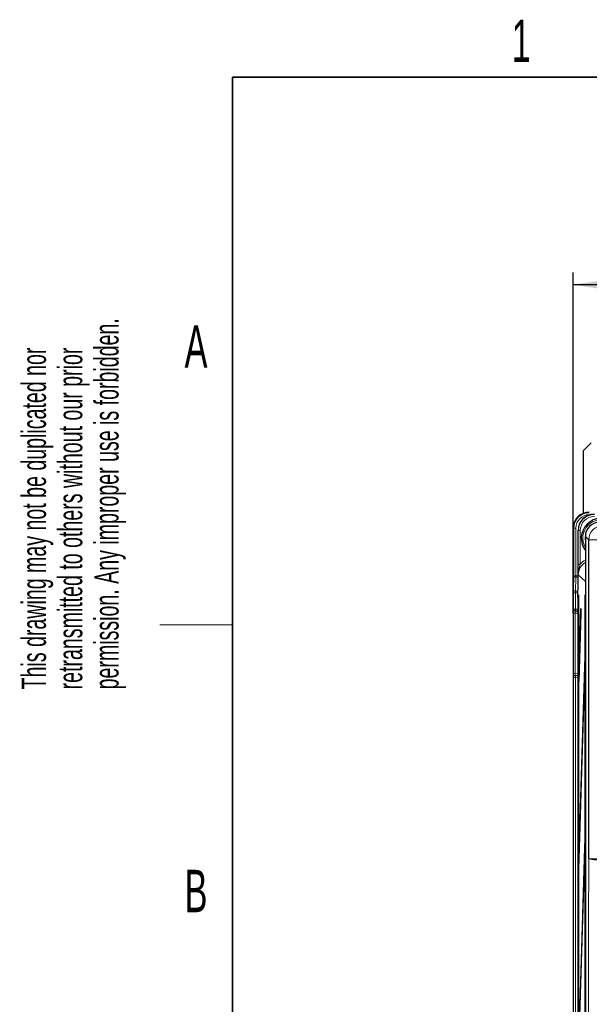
# Paper-space layout 'Blatt3' of a CAD drawing. Header units: millimetres. Extents: x 5 to 418, y 2 to 292.
# Tile 26 of 56: x 8 to 55, y 206 to 287. Entities that reach past the tile are written whole.
import ezdxf

# ---------------------------------------------------------------- set-up
doc = ezdxf.new("R2010")
doc.units = ezdxf.units.MM
doc.layers.add('SLD-0', color=7, linetype='Continuous')
doc.styles.add('SLDTEXTSTYLE0', font='TXT', dxfattribs={"width": 0.605})
doc.dimstyles.new('SLDDIMSTYLE0', dxfattribs={"dimtxt": 3.5, "dimasz": 3.302, "dimexe": 0, "dimexo": 0.0625, "dimgap": 0.875, "dimtad": 1, "dimlfac": 3, "dimrnd": 1e-09, "dimzin": 12, "dimdsep": 46, "dimtxsty": 'SLDTEXTSTYLE0', "dimsah": 1, "dimcen": 0.09, "dimadec": 0, "dimazin": 3, "dimtfac": 1, "dimtofl": 0, "dimtmove": 0, "dimatfit": 3, "dimfxl": 1, "dimfrac": 2, "dimtolj": 1, "dimtzin": 12, "dimarcsym": 0})

# ---------------------------------------------------------------- blocks, each defined once
blk = doc.blocks.new('SW_NOTE_0_38')
at = {"layer": 'SLD-0', "color": 0, "char_height": 2, "attachment_point": 1, "rotation": 90, "style": 'SLDTEXTSTYLE0'}
for s, insert in [('permission. Any improper use is forbidden.', (3.422, 0)), ('retransmitted to others without our prior', (0.422, 0)), ('This drawing may not be duplicated nor', (-2.578, 0))]:
    blk.add_mtext(s, dxfattribs=dict(at, insert=insert))
blk = doc.blocks.new('_D_13')
at = {"layer": 'SLD-0', "color": 7}
for p, q in [((54.158, 238.21), (54.158, 266.346)), ((128.824, 245.223), (128.824, 266.346)), ((128.824, 265.346), (54.158, 265.346))]:
    blk.add_line(p, q, dxfattribs=at)
for points in [[(54.158, 265.346), (57.46, 264.838), (57.46, 265.854)], [(128.824, 265.346), (125.522, 265.854), (125.522, 264.838)]]:
    blk.add_solid(points, dxfattribs=at)
at = {"layer": 'SLD-0', "color": 7, "insert": (87.48, 269.857), "char_height": 3.5, "attachment_point": 1, "style": 'SLDTEXTSTYLE0'}
blk.add_mtext('224', dxfattribs=at)

psp = doc.layouts.new('Blatt3')

# ---------------------------------------------------------------- linework, layer by layer
at = {"color": 7, "linetype": 'Continuous', "lineweight": 25}
for p, q in [((55.6574, 252.2897), (54.9908, 251.6231)), ((54.9908, 251.6231), (54.9908, 246.459)), ((54.1575, 245.223), (54.1575, 134.5564)), ((54.56, 240.7485), (54.56, 245.0477)), ((55.1632, 244.5509), (55.1632, 145.2288)), ((55.4418, 217.9381), (55.4418, 244.2723)), ((54.5331, 239.4899), (54.56, 240.7485)), ((54.5331, 239.4899), (54.5331, 134.3897)), ((54.5919, 239.7231), (54.5919, 139.7231)), ((54.5998, 239.7231), (54.5919, 239.7231)), ((54.5998, 139.7231), (54.5998, 239.7231)), ((55.1562, 239.7231), (55.1483, 239.7231)), ((55.1483, 146.3897), (55.1483, 239.7231)), ((55.1562, 239.7231), (55.1562, 146.3897)), ((54.3416, 238.3765), (54.3271, 238.3767)), ((54.5331, 238.3731), (54.3416, 238.3765)), ((54.6195, 232.9317), (54.7951, 238.5801)), ((54.7951, 238.5801), (54.799, 238.2048)), ((54.799, 238.2048), (54.6234, 232.5564)), ((55.1246, 234.1826), (54.6195, 217.9317)), ((54.6234, 217.5564), (55.1285, 233.8073)), ((55.1285, 233.8073), (55.1246, 234.1826)), ((54.3271, 233.0694), (54.3416, 233.0696)), ((54.3416, 233.0696), (54.5331, 233.073)), ((54.6234, 232.5564), (54.6195, 232.9317)), ((54.6346, 232.9163), (54.6195, 232.9317)), ((55.1246, 219.1826), (54.6195, 202.9317)), ((55.1285, 218.8073), (55.1246, 219.1826)), ((54.6234, 202.5564), (55.1285, 218.8073)), ((54.6195, 217.9317), (54.6234, 217.5564)), ((54.6346, 217.9163), (54.6195, 217.9317))]:
    psp.add_line(p, q, dxfattribs=at)
at = {"color": 7, "linetype": 'Continuous', "lineweight": 18}
for p, q in [((54.204, 245.223), (54.1575, 245.223)), ((54.1575, 245.223), (54.1575, 245.223)), ((54.204, 241.3008), (54.204, 245.223)), ((54.3707, 245.223), (54.204, 245.223)), ((54.3707, 245.223), (54.3707, 241.3008)), ((54.575, 245.0328), (54.56, 245.0477)), ((54.575, 242.2622), (54.575, 245.0328)), ((54.575, 245.0328), (54.7416, 245.0328)), ((54.7416, 245.0328), (54.7416, 242.2622)), ((55.4418, 244.2723), (55.1632, 244.5509)), ((55.4418, 244.2723), (56.5315, 244.2723)), ((54.575, 242.2622), (54.7416, 242.2622)), ((54.1799, 240.142), (54.204, 241.3008)), ((54.3707, 241.3008), (54.204, 241.3008)), ((54.3707, 241.1731), (54.3466, 240.0144)), ((54.3707, 241.3008), (54.56, 241.3008)), ((54.3707, 241.1731), (54.3707, 241.3008)), ((54.56, 241.1731), (54.3707, 241.1731)), ((55.1632, 240.8207), (54.5809, 241.387)), ((54.3466, 240.0144), (54.5443, 240.0144)), ((54.1778, 238.5431), (54.1778, 239.8867)), ((54.3445, 239.8867), (54.1778, 239.8867)), ((54.5416, 239.8867), (54.3445, 239.8867)), ((54.3445, 239.8867), (54.3445, 238.5431)), ((54.1633, 238.5434), (54.1778, 238.5431)), ((54.3445, 238.5431), (54.1778, 238.5431)), ((54.3445, 238.5431), (54.5331, 238.5398)), ((54.1575, 233.2359), (54.1575, 238.2102)), ((54.3213, 238.2102), (54.1575, 238.2102)), ((54.5331, 238.2065), (54.3213, 238.2102)), ((54.3213, 238.2102), (54.3213, 233.2359)), ((54.3213, 233.2359), (54.1575, 233.2359)), ((54.1778, 232.903), (54.1633, 232.9027)), ((54.1778, 194.6265), (54.1778, 232.903)), ((54.3445, 232.903), (54.1778, 232.903)), ((54.3213, 233.2359), (54.5331, 233.2396)), ((54.5331, 232.9063), (54.3445, 232.903)), ((54.3445, 232.903), (54.3445, 194.6265))]:
    psp.add_line(p, q, dxfattribs=at)
at = {"color": 7, "linetype": 'Continuous', "lineweight": 18, "flags": 128}
for points in [[(54.3416, 238.3765), (54.3416, 238.3797), (54.3418, 238.3892), (54.3421, 238.4046), (54.3424, 238.4253), (54.3429, 238.4505), (54.3434, 238.4793), (54.3439, 238.5106), (54.3445, 238.5431)], [(54.3445, 232.903), (54.3439, 232.9355), (54.3434, 232.9667), (54.3429, 232.9956), (54.3424, 233.0208), (54.3421, 233.0415), (54.3418, 233.0569), (54.3416, 233.0664), (54.3416, 233.0696)], [(55.3838, 194.3522), (55.3985, 200.3487), (55.4133, 206.3452), (55.4281, 212.3417), (55.4418, 217.9381)]]:
    psp.add_lwpolyline(points, dxfattribs=at)
at = {"color": 7, "linetype": 'Continuous', "lineweight": 25}
for centre, radius, start, end in [((55.4908, 245.2231), 1.3333, 90, 180), ((56.4908, 244.3897), 1.6667, 52.805235, 217.201984)]:
    psp.add_arc(centre, radius, start, end, dxfattribs=at)
at = {"color": 7, "linetype": 'Continuous', "lineweight": 18}
for centre, radius, start, end in [((55.4908, 245.2231), 1.2867, 90, 180), ((55.4908, 245.2231), 1.1201, 90, 180), ((56.4908, 244.3897), 1.5367, 59.763627, 210.245771), ((56.6087, 244.2719), 1.1669, 90.020359, 179.979519), ((56.4908, 244.3897), 1.3427, 171.117828, 188.626029), ((54.3552, 241.3255), 0.1532, 189.291851, 275.792154), ((54.3311, 240.1668), 0.1532, 189.296605, 275.788225), ((54.33, 238.5434), 0.1667, 179.99527, 268.996023), ((54.3445, 238.5431), 0.1667, 179.996601, 268.995561), ((54.33, 232.9027), 0.1667, 91.004952, 180.005463), ((54.3445, 232.903), 0.1667, 91.004439, 180.005107)]:
    psp.add_arc(centre, radius, start, end, dxfattribs=at)
at = {"color": 7, "linetype": 'Continuous', "lineweight": 25}
for centre, major_axis, ratio, start_param, end_param in [((55.8935, 245.0473), (-0.9476, 0.9386), 0.999681, 5.493162, 7.0636393), ((56.3301, 244.5505), (-0.8252, 0.8252), 0.9996955, 5.4979394, 7.0684312), ((54.1634, 238.21), (0, 0.3334), 0.0174604, 6.2828803, 7.8533721), ((54.1634, 233.2361), (0, 0.3334), 0.0174604, 1.5714059, 2.1151193)]:
    psp.add_ellipse(centre, major_axis=major_axis, ratio=ratio, start_param=start_param, end_param=end_param, dxfattribs=at)
at = {"color": 7, "linetype": 'Continuous', "lineweight": 18}
for centre, major_axis, ratio, start_param, end_param in [((55.9085, 245.0325), (0.9475, -0.9385), 0.9997608, 2.3515693, 3.9220467), ((55.9085, 245.0325), (-0.8292, 0.8213), 0.999681, 5.493162, 7.0636393), ((55.7478, 241.3866), (0.9562, -0.9299), 0.9996867, 2.7958404, 3.1969666), ((55.7478, 241.3866), (0.8367, -0.8137), 0.9995973, 2.8667247, 3.9128916), ((54.1837, 239.8867), (0, 0.3333), 0.0174551, 0.6981317, 1.5707963), ((54.3503, 239.8867), (0, 0.1667), 0.0349101, 0.6981317, 1.5707963), ((54.33, 238.21), (-0.0029, 0.1667), 0.0523172, 6.2813533, 7.8518451), ((54.1634, 233.2361), (0, 0.3334), 0.0174604, 2.1151193, 3.1418976), ((54.33, 233.2361), (0.0029, 0.1667), 0.0523172, 1.5729329, 3.1434246)]:
    psp.add_ellipse(centre, major_axis=major_axis, ratio=ratio, start_param=start_param, end_param=end_param, dxfattribs=at)
for points, knots in [([(54.5809, 241.387), (54.5809, 241.3881), (54.5806, 241.4114), (54.5797, 241.5037), (54.5778, 241.6896), (54.5756, 241.9535), (54.5752, 242.1615), (54.575, 242.2622)], [0, 0, 0, 0, 0.00387098, 0.08549956, 0.33860786, 0.68007523, 1, 1, 1, 1]), ([(54.7416, 242.2622), (54.7156, 242.1774), (54.6587, 241.9926), (54.602, 241.7288), (54.5828, 241.5251), (54.5809, 241.4198), (54.5809, 241.3927), (54.5809, 241.3883), (54.5809, 241.387)], [0, 0, 0, 0, 0.29272851, 0.63818946, 0.9077789, 0.98523195, 0.99563054, 1, 1, 1, 1]), ([(56.5314, 217.8104), (56.4015, 217.813), (56.1419, 217.8182), (55.8072, 217.8433), (55.5617, 217.878), (55.4605, 217.9113), (55.4431, 217.9316), (55.4419, 217.9376), (55.4418, 217.9381)], [0, 0, 0, 0, 0.226301, 0.4524791, 0.6788073, 0.905552, 0.9916526, 1, 1, 1, 1]), ([(55.4418, 217.9381), (55.4419, 217.9379), (55.4431, 217.9363), (55.4606, 217.9308), (55.5617, 217.9217), (55.8073, 217.9121), (56.142, 217.9053), (56.4016, 217.9038), (56.5315, 217.9031)], [0, 0, 0, 0, 0.0083467, 0.0944468, 0.3211922, 0.5475199, 0.7736994, 1, 1, 1, 1])]:
    psp.add_open_spline(points, degree=3, knots=knots, dxfattribs=at)
at = {"layer": 'SLD-0', "lineweight": 35}
for p, q in [((408, 282.5), (26, 282.5)), ((26, 282.5), (26, 12))]:
    psp.add_line(p, q, dxfattribs=at)
at = {"layer": 'SLD-0', "lineweight": 18}
psp.add_line((20, 237.25), (26, 237.25), dxfattribs=at)

# ---------------------------------------------------------------- block references
at = {"layer": 'SLD-0'}
psp.add_blockref('SW_NOTE_0_38', (11.1564, 231.9088), dxfattribs=at)

# ---------------------------------------------------------------- texts
at = {"layer": 'SLD-0', "char_height": 3.5, "attachment_point": 2, "style": 'SLDTEXTSTYLE0'}
for s, insert in [('1', (49.8527, 287.243)), ('A', (22.9816, 262.0011)), ('B', (22.9816, 217.0011))]:
    psp.add_mtext(s, dxfattribs=dict(at, insert=insert))

# ---------------------------------------------------------------- dimensions: what is measured, and where the dimension line sits
at = {"layer": 'SLD-0', "color": 7}
dim = psp.add_linear_dim(base=(54.1575, 265.3457), p1=(128.824, 245.2231), p2=(54.1575, 238.2102), dimstyle='SLDDIMSTYLE0', dxfattribs=at)
dim.commit()
dim.dimension.update_dxf_attribs({"geometry": '_D_13', "text_midpoint": (91.4908, 265.3457), "dimtype": 160})

doc.saveas('drawing.dxf')
